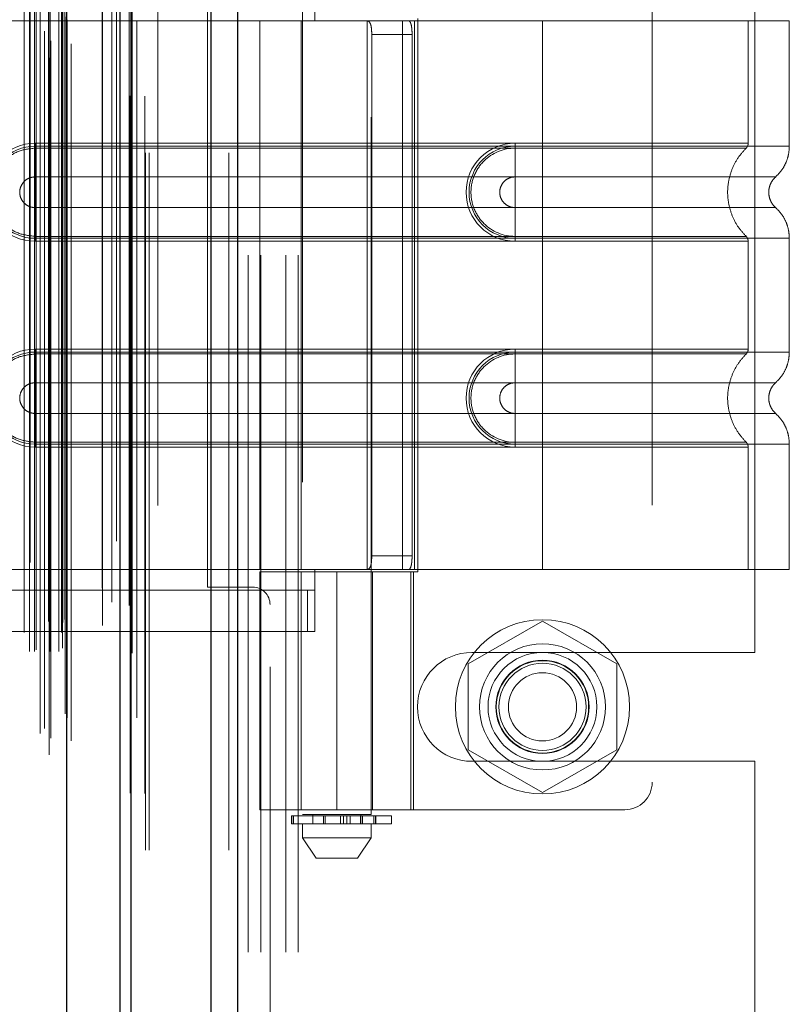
# Model space of a CAD drawing. Header units: inches. Extents: x 0.2 to 10.8, y 0.2 to 8.2.
# Tile 150 of 171: x 6.038 to 6.148, y 4.419 to 4.56. Entities that reach past the tile are written whole.
import ezdxf

# ---------------------------------------------------------------- set-up
doc = ezdxf.new("R2010")
doc.units = ezdxf.units.IN
doc.header["$MEASUREMENT"] = 0
doc.linetypes.add('HIDDEN', pattern=[0.075, 0.05, -0.025])
doc.layers.add('DIMENSIONS', color=140, linetype='Continuous')
doc.layers.add('SLD-0', color=179, linetype='Continuous')
doc.styles.add('SLDTEXTSTYLE0', font='TXT', dxfattribs={"width": 0.7})
doc.dimstyles.new('SLDDIMSTYLE0', dxfattribs={"dimtxt": 0.084961, "dimasz": 0.13, "dimexe": 0, "dimexo": 0.0625, "dimgap": 0.02124, "dimtad": 0, "dimtih": 1, "dimtoh": 1, "dimlfac": 20, "dimrnd": 1e-09, "dimzin": 12, "dimdsep": 46, "dimtxsty": 'SLDTEXTSTYLE0', "dimsah": 1, "dimcen": 0.09, "dimadec": 0, "dimazin": 3, "dimtfac": 1, "dimtofl": 0, "dimtmove": 0, "dimatfit": 3, "dimfxl": 0, "dimfrac": 2, "dimtolj": 1, "dimtzin": 12, "dimarcsym": 0})

# ---------------------------------------------------------------- blocks, each defined once
blk = doc.blocks.new('_D_21')
at = {"layer": 'DIMENSIONS'}
for p, q in [((6.02052, 5.28417), (5.57338, 5.28417)), ((5.69838, 5.28417), (5.69838, 4.2921)), ((5.50146, 4.13805), (5.47293, 4.13805)), ((5.47293, 4.13805), (5.47293, 4.00302)), ((5.89529, 4.13805), (5.92382, 4.13805)), ((5.92382, 4.13805), (5.92382, 4.00302)), ((5.47293, 4.00302), (5.50146, 4.00302)), ((5.92382, 4.00302), (5.89529, 4.00302)), ((5.69838, 3.15997), (5.69838, 3.984)), ((6.02052, 3.15997), (5.57338, 3.15997))]:
    blk.add_line(p, q, dxfattribs=at)
for points in [[(5.69838, 5.28417), (5.67838, 5.15417), (5.71838, 5.15417)], [(5.69838, 3.15997), (5.71838, 3.28997), (5.67838, 3.28997)]]:
    blk.add_solid(points, dxfattribs=at)
at = {"layer": 'DIMENSIONS', "char_height": 0.083333, "attachment_point": 1, "style": 'SLDTEXTSTYLE0'}
for s, insert in [('42.48', (5.5368, 4.26449)), ('1079.1', (5.50146, 4.11044))]:
    blk.add_mtext(s, dxfattribs=dict(at, insert=insert))
blk = doc.blocks.new('_D_22')
at = {"layer": 'DIMENSIONS'}
for p, q in [((6.00217, 5.35332), (5.10787, 5.35332)), ((5.23287, 5.35332), (5.23287, 4.69707)), ((5.03596, 4.56694), (5.00743, 4.56694)), ((5.00743, 4.56694), (5.00743, 4.43191)), ((5.42979, 4.56694), (5.45832, 4.56694)), ((5.45832, 4.56694), (5.45832, 4.43191)), ((5.00743, 4.43191), (5.03596, 4.43191)), ((5.45832, 4.43191), (5.42979, 4.43191)), ((5.23287, 3.09077), (5.23287, 4.27786)), ((6.00217, 3.09077), (5.10787, 3.09077))]:
    blk.add_line(p, q, dxfattribs=at)
for points in [[(5.23287, 5.35332), (5.21287, 5.22332), (5.25287, 5.22332)], [(5.23287, 3.09077), (5.25287, 3.22077), (5.21287, 3.22077)]]:
    blk.add_solid(points, dxfattribs=at)
at = {"layer": 'DIMENSIONS', "char_height": 0.083333, "attachment_point": 1, "style": 'SLDTEXTSTYLE0'}
for s, insert in [('45.25', (5.0713, 4.69338)), ('1149.4', (5.03596, 4.53933)), ('OPENING', (4.97083, 4.38528))]:
    blk.add_mtext(s, dxfattribs=dict(at, insert=insert))

msp = doc.modelspace()

# ---------------------------------------------------------------- linework, layer by layer
at = {"layer": 'SLD-0', "linetype": 'Continuous', "lineweight": 25}
for p, q in [((6.0690198, 5.4088184), (6.0690198, 3.0413208)), ((6.0652014, 3.0413208), (6.0652014, 5.4081103)), ((6.0521742, 3.0413208), (6.0521742, 5.4025708)), ((6.0537558, 3.0413208), (6.0537558, 5.4027261)), ((6.0444923, 3.0569917), (6.0444923, 5.3871566))]:
    msp.add_line(p, q, dxfattribs=at)
at = {"layer": 'SLD-0', "linetype": 'HIDDEN', "lineweight": 18}
for p, q in [((6.0690198, 5.4088184), (6.0690198, 3.0413208)), ((6.0690198, 3.0413208), (6.0690198, 5.4088184)), ((6.0690198, 3.0413208), (6.0690198, 5.4088184)), ((6.0652014, 3.0413208), (6.0652014, 5.4081103)), ((6.067747, 3.0413208), (6.067747, 5.4081103)), ((6.067747, 3.0413208), (6.067747, 5.4081103)), ((6.0537558, 3.0413208), (6.0537558, 5.4027261)), ((6.0557742, 3.0413208), (6.0557742, 5.4025708)), ((6.0563014, 3.0413208), (6.0563014, 5.4027261)), ((6.0563014, 3.0413208), (6.0563014, 5.4027261)), ((6.0536033, 3.0495095), (6.0536033, 5.3946388)), ((6.041957, 3.0549913), (6.041957, 5.389157)), ((6.041957, 3.0549913), (6.041957, 5.389157)), ((6.0451175, 3.0569917), (6.0451175, 5.3871566)), ((6.0406744, 3.0580325), (6.0406744, 5.3861158)), ((6.0419064, 5.3867006), (6.0419064, 3.0574477)), ((6.0422122, 3.0573938), (6.0422122, 5.3867545)), ((6.0516501, 5.3856581), (6.0516501, 3.0584898)), ((6.0412698, 3.0587854), (6.0412698, 5.3853634)), ((6.0442667, 3.0608605), (6.0442667, 5.3832878)), ((6.0442667, 3.0608605), (6.0442667, 5.3832878)), ((6.0445376, 3.0602823), (6.0445376, 5.383866)), ((6.0445537, 3.0604082), (6.0445537, 5.3837401)), ((6.0545677, 3.0603078), (6.0545677, 5.3838352)), ((6.0392357, 5.3825708), (6.0392357, 3.0615801)), ((6.0406558, 3.0625608), (6.0406558, 5.3815875)), ((6.0495881, 5.3788987), (6.0495881, 3.0652484)), ((6.0391603, 3.0698024), (6.0391603, 5.3743459)), ((6.0398642, 5.3743459), (6.0398642, 3.0698024)), ((6.0398642, 3.0698024), (6.0398642, 5.3743459)), ((6.0421142, 3.0698024), (6.0421142, 5.3743459)), ((6.0421142, 5.3743459), (6.0421142, 3.0698024)), ((6.0433583, 3.0698024), (6.0433583, 5.3743459)), ((6.0433583, 3.0698024), (6.0433583, 5.3743459)), ((6.0538651, 3.0695738), (6.0538651, 5.3745759)), ((6.0401142, 3.0700524), (6.0401142, 5.3740959)), ((6.0418642, 5.3740959), (6.0418642, 3.0700524)), ((6.0438642, 3.0703024), (6.0438642, 5.3738459)), ((6.0438642, 3.0703024), (6.0438642, 5.3738459)), ((6.0383857, 3.0725271), (6.0383857, 5.3716203)), ((6.0437175, 5.3725491), (6.0437175, 3.0715991)), ((6.0439064, 3.0739503), (6.0439064, 5.370198)), ((6.0439064, 3.0739503), (6.0439064, 5.370198)), ((6.0442347, 3.0744141), (6.0442347, 5.3697342)), ((6.0442347, 3.0744141), (6.0442347, 5.3697342)), ((6.0509499, 3.0768684), (6.0509499, 5.3672799)), ((6.0534301, 3.0764011), (6.0534301, 5.3677264)), ((6.0575742, 3.0907708), (6.0575742, 5.3533208)), ((6.0575742, 3.0907708), (6.0575742, 5.3533208)), ((6.0575742, 3.0907708), (6.0575742, 5.3533208)), ((6.0575742, 3.0907708), (6.0575742, 5.3533208)), ((6.0705242, 3.8266708), (6.0705242, 4.6174708)), ((6.0705242, 3.8266708), (6.0705242, 4.6174708)), ((6.0723242, 3.8266708), (6.0723242, 4.6174708)), ((6.0759242, 3.8266708), (6.0759242, 4.6174708)), ((6.0777242, 3.8266708), (6.0777242, 4.6174708)), ((6.0777242, 3.8266708), (6.0777242, 4.6174708)), ((6.0783253, 4.5940834), (6.0783253, 4.4464456)), ((6.0881679, 4.4464456), (6.0881679, 4.5940834)), ((6.1285222, 4.5908078), (6.1285222, 4.451044)), ((6.1432742, 4.4696833), (6.1432742, 4.5721583)), ((6.0646742, 4.4790458), (6.0646742, 4.5627958)), ((6.080097, 4.5632487), (6.080097, 4.560296)), ((6.080097, 4.560296), (6.02616, 4.560296)), ((6.080097, 4.560296), (6.02616, 4.560296)), ((6.080097, 4.560296), (6.072223, 4.560296)), ((6.072223, 4.560296), (6.072223, 4.4815558)), ((6.0781285, 4.560296), (6.0781285, 4.4815558)), ((6.1127742, 4.560296), (6.080097, 4.560296)), ((6.0876333, 4.560296), (6.0876333, 4.4815558)), ((6.0926949, 4.560296), (6.0926949, 4.4815558)), ((6.0943821, 4.560296), (6.0943821, 4.4815558)), ((6.0943821, 4.560296), (6.0943821, 4.4815558)), ((6.0948789, 4.5605912), (6.0948789, 4.4812605)), ((6.1127742, 4.560296), (6.1127742, 4.5422919)), ((6.1482072, 4.560296), (6.1127742, 4.560296)), ((6.1127742, 4.560296), (6.1127742, 4.5422919)), ((6.1127742, 4.560296), (6.1127742, 4.5427183)), ((6.1127742, 4.560296), (6.1127742, 4.5427183)), ((6.1423017, 4.5427183), (6.1423017, 4.560296)), ((6.1482072, 4.5422919), (6.1482072, 4.560296)), ((6.088265, 4.5583275), (6.088265, 4.4835243)), ((6.0940555, 4.5583275), (6.088265, 4.5583275)), ((6.0940555, 4.5583275), (6.0940555, 4.4835243)), ((6.0399395, 4.5427183), (6.1127742, 4.5427183)), ((6.0399395, 4.5427183), (6.0399395, 4.542016)), ((6.1127742, 4.5427183), (6.1088372, 4.5427183)), ((6.1088372, 4.5427183), (6.1088372, 4.542016)), ((6.0399395, 4.5422919), (6.1127742, 4.5422919)), ((6.0399395, 4.5422919), (6.0399395, 4.537887)), ((6.0399395, 4.542016), (6.1127742, 4.542016)), ((6.1088372, 4.5422919), (6.1088372, 4.537887)), ((6.1127742, 4.5422919), (6.1088372, 4.5422919)), ((6.1127742, 4.542016), (6.1088372, 4.542016)), ((6.0399395, 4.537887), (6.1127742, 4.537887)), ((6.1127742, 4.537887), (6.1088372, 4.537887)), ((6.0399395, 4.5290874), (6.0399395, 4.5334923)), ((6.1127742, 4.5334923), (6.0399395, 4.5334923)), ((6.1088372, 4.5334923), (6.1127742, 4.5334923)), ((6.1088372, 4.5290874), (6.1088372, 4.5334923)), ((6.0399395, 4.528661), (6.0399395, 4.5293633)), ((6.1127742, 4.5293633), (6.0399395, 4.5293633)), ((6.1127742, 4.5290874), (6.0399395, 4.5290874)), ((6.1127742, 4.528661), (6.0399395, 4.528661)), ((6.1088372, 4.5293633), (6.1127742, 4.5293633)), ((6.1088372, 4.528661), (6.1088372, 4.5293633)), ((6.1088372, 4.5290874), (6.1127742, 4.5290874)), ((6.1088372, 4.528661), (6.1127742, 4.528661)), ((6.1127742, 4.5290874), (6.1127742, 4.5127644)), ((6.1127742, 4.5290874), (6.1127742, 4.5127644)), ((6.1127742, 4.528661), (6.1127742, 4.5131908)), ((6.1127742, 4.528661), (6.1127742, 4.5131908)), ((6.1423017, 4.5131908), (6.1423017, 4.528661)), ((6.1482072, 4.5127644), (6.1482072, 4.5290874)), ((6.0399395, 4.5131908), (6.1127742, 4.5131908)), ((6.0399395, 4.5131908), (6.0399395, 4.5124885)), ((6.0399395, 4.5127644), (6.1127742, 4.5127644)), ((6.0399395, 4.5127644), (6.0399395, 4.5083594)), ((6.1088372, 4.5131908), (6.1088372, 4.5124885)), ((6.1127742, 4.5131908), (6.1088372, 4.5131908)), ((6.1088372, 4.5127644), (6.1088372, 4.5083594)), ((6.1127742, 4.5127644), (6.1088372, 4.5127644)), ((6.0399395, 4.5124885), (6.1127742, 4.5124885)), ((6.1127742, 4.5124885), (6.1088372, 4.5124885)), ((6.0399395, 4.5083594), (6.1127742, 4.5083594)), ((6.1127742, 4.5083594), (6.1088372, 4.5083594)), ((6.0399395, 4.4995598), (6.0399395, 4.5039648)), ((6.1127742, 4.5039648), (6.0399395, 4.5039648)), ((6.1088372, 4.5039648), (6.1127742, 4.5039648)), ((6.1088372, 4.4995598), (6.1088372, 4.5039648)), ((6.0399395, 4.4991334), (6.0399395, 4.4998357)), ((6.1127742, 4.4998357), (6.0399395, 4.4998357)), ((6.1127742, 4.4995598), (6.0399395, 4.4995598)), ((6.1127742, 4.4991334), (6.0399395, 4.4991334)), ((6.1088372, 4.4998357), (6.1127742, 4.4998357)), ((6.1088372, 4.4991334), (6.1088372, 4.4998357)), ((6.1088372, 4.4995598), (6.1127742, 4.4995598)), ((6.1088372, 4.4991334), (6.1127742, 4.4991334)), ((6.1127742, 4.4995598), (6.1127742, 4.4815558)), ((6.1127742, 4.4995598), (6.1127742, 4.4815558)), ((6.1127742, 4.4991334), (6.1127742, 4.4815558)), ((6.1127742, 4.4991334), (6.1127742, 4.4815558)), ((6.1423017, 4.4815558), (6.1423017, 4.4991334)), ((6.1482072, 4.4815558), (6.1482072, 4.4995598)), ((6.088265, 4.4835243), (6.0940555, 4.4835243)), ((6.02616, 4.4815558), (6.080097, 4.4815558)), ((6.02616, 4.4815558), (6.080097, 4.4815558)), ((6.080097, 4.4815558), (6.072223, 4.4815558)), ((6.072223, 4.4812605), (6.0942702, 4.4812605)), ((6.072223, 4.4812605), (6.072223, 4.447107)), ((6.0781285, 4.4812605), (6.0781285, 4.447107)), ((6.080097, 4.4815558), (6.080097, 4.478603)), ((6.1127742, 4.4815558), (6.080097, 4.4815558)), ((6.0832466, 4.4812605), (6.0832466, 4.447107)), ((6.0832466, 4.447107), (6.0832466, 4.4812605)), ((6.0881903, 4.4812605), (6.0881903, 4.447107)), ((6.0883647, 4.447107), (6.0883647, 4.4812605)), ((6.0938946, 4.447107), (6.0938946, 4.4812605)), ((6.0942702, 4.4812605), (6.0948789, 4.4812605)), ((6.0942702, 4.447107), (6.0942702, 4.4812605)), ((6.1482072, 4.4815558), (6.1127742, 4.4815558)), ((6.0711742, 4.4790458), (6.0646742, 4.4790458)), ((6.0790212, 4.478603), (6.024809, 4.478603)), ((6.0790212, 4.4726975), (6.0790212, 4.478603)), ((6.0790212, 4.478603), (6.080097, 4.478603)), ((6.080097, 4.4726975), (6.080097, 4.478603)), ((6.0736742, 3.9675958), (6.0736742, 4.4765458)), ((6.1127742, 4.4741683), (6.1021242, 4.4680195)), ((6.1234242, 4.4680195), (6.1127742, 4.4741683)), ((6.024809, 4.4726975), (6.0790212, 4.4726975)), ((6.080097, 4.4726975), (6.0790212, 4.4726975)), ((6.1026492, 4.4696833), (6.1432742, 4.4696833)), ((6.1021242, 4.4680195), (6.1021242, 4.455722)), ((6.1234242, 4.455722), (6.1234242, 4.4680195)), ((6.1021242, 4.455722), (6.1127742, 4.4495732)), ((6.1127742, 4.4495732), (6.1234242, 4.455722)), ((6.1026492, 4.4540583), (6.1432742, 4.4540583)), ((6.1432742, 3.9900833), (6.1432742, 4.4540583)), ((6.0942702, 4.447107), (6.072223, 4.447107)), ((6.0881679, 4.4464456), (6.0783253, 4.4464456)), ((6.0798017, 4.4464456), (6.0798017, 4.4450676)), ((6.0866915, 4.4450676), (6.0866915, 4.4464456)), ((6.0942702, 4.447107), (6.1245852, 4.447107)), ((6.076745, 4.4462487), (6.0768172, 4.4462487)), ((6.076745, 4.4462487), (6.076745, 4.4450676)), ((6.0768172, 4.4450676), (6.076745, 4.4450676)), ((6.0768172, 4.4450676), (6.0768172, 4.4462487)), ((6.0768172, 4.4462487), (6.0768172, 4.4450676)), ((6.0768172, 4.4462487), (6.0911206, 4.4462487)), ((6.0911206, 4.4450676), (6.0768172, 4.4450676)), ((6.0770533, 4.4462487), (6.0770533, 4.4450676)), ((6.0770533, 4.4450676), (6.0770533, 4.4462487)), ((6.0783253, 4.4450676), (6.0783253, 4.4430991)), ((6.0813236, 4.4450676), (6.0813236, 4.4462487)), ((6.0813236, 4.4462487), (6.0813236, 4.4450676)), ((6.0815974, 4.4462487), (6.0815974, 4.4450676)), ((6.0815974, 4.4450676), (6.0815974, 4.4462487)), ((6.0837922, 4.4450676), (6.0837922, 4.4462487)), ((6.0837922, 4.4462487), (6.0837922, 4.4450676)), ((6.0842349, 4.4462487), (6.0842349, 4.4450676)), ((6.0842349, 4.4450676), (6.0842349, 4.4462487)), ((6.0846695, 4.4450676), (6.0846695, 4.4462487)), ((6.0846695, 4.4462487), (6.0846695, 4.4450676)), ((6.0851786, 4.4462487), (6.0851786, 4.4450676)), ((6.0851786, 4.4450676), (6.0851786, 4.4462487)), ((6.086643, 4.4462487), (6.086643, 4.4450676)), ((6.086648, 4.4462487), (6.086648, 4.4450676)), ((6.086648, 4.4450676), (6.086648, 4.4462487)), ((6.0866915, 4.4450676), (6.0866915, 4.4462487)), ((6.0869348, 4.4450676), (6.0869348, 4.4462487)), ((6.0869348, 4.4462487), (6.0869348, 4.4450676)), ((6.0881679, 4.4430991), (6.0881679, 4.4450676)), ((6.088557, 4.4462487), (6.088557, 4.4450676)), ((6.088557, 4.4450676), (6.088557, 4.4462487)), ((6.0888271, 4.4450676), (6.0888271, 4.4462487)), ((6.0888271, 4.4462487), (6.0888271, 4.4450676)), ((6.0888488, 4.4450676), (6.0888488, 4.4462487)), ((6.0911206, 4.4450676), (6.0911206, 4.4462487)), ((6.0783253, 4.4430991), (6.0881679, 4.4430991)), ((6.0783253, 4.4430991), (6.0802939, 4.4401464)), ((6.0861994, 4.4401464), (6.0881679, 4.4430991)), ((6.0802939, 4.4401464), (6.0861994, 4.4401464))]:
    msp.add_line(p, q, dxfattribs=at)
at = {"layer": 'SLD-0', "linetype": 'HIDDEN', "lineweight": 18, "flags": 128}
for points in [[(6.0557076, 3.049465), (6.0557078, 4.2127867), (6.0557076, 5.3946731)], [(6.0557076, 3.0494733), (6.0557078, 4.1983622), (6.0557076, 5.3946728)], [(6.0545677, 3.060301), (6.0545678, 4.2464182), (6.0545677, 5.3838486)], [(6.0538651, 3.0695744), (6.0538655, 4.1746401), (6.0538651, 5.3745749)], [(6.0495954, 5.3735531), (6.0495954, 4.2457842), (6.0495954, 3.0705963)], [(6.0495954, 5.3735511), (6.0495954, 4.2313371), (6.0495954, 3.0705912)]]:
    msp.add_lwpolyline(points, dxfattribs=at)
at = {"layer": 'SLD-0', "linetype": 'HIDDEN', "lineweight": 18}
for radius in [0.0125, 0.0090551, 0.0078125, 0.0066929, 0.006625, 0.00625, 0.0048975]:
    msp.add_circle((6.1127742, 4.4618708), radius, dxfattribs=at)
for centre, radius, start, end in [((6.0399395, 4.5356897), 0.0070287, 90, 270), ((6.1088372, 4.5356897), 0.0070287, 90, 270), ((6.0399395, 4.5356897), 0.0066023, 90, 270), ((6.1088372, 4.5356897), 0.0066023, 90, 270), ((6.0399395, 4.5061621), 0.0070287, 90, 270), ((6.0399395, 4.5061621), 0.0066023, 90, 270), ((6.1088372, 4.5061621), 0.0070287, 90, 270), ((6.1088372, 4.5061621), 0.0066023, 90, 270), ((6.0711742, 4.4765458), 0.0025, 0, 90), ((6.1026492, 4.4618708), 0.0078125, 90, 270), ((6.1245852, 4.451044), 0.003937, 270, 0)]:
    msp.add_arc(centre, radius, start, end, dxfattribs=at)
for points, knots in [([(6.0874923, 4.560296), (6.0876397, 4.560296), (6.0877676, 4.5602505), (6.0879765, 4.5600617), (6.0880565, 4.5599181), (6.0881722, 4.5595554), (6.0882093, 4.5593338), (6.0882552, 4.5588535), (6.088265, 4.5585916), (6.088265, 4.5583275)], [0, 0, 0, 0, 0.25, 0.25, 0.5, 0.5, 0.75, 0.75, 1, 1, 1, 1]), ([(6.0940555, 4.5583275), (6.0940555, 4.5585883), (6.0940457, 4.5588442), (6.094004, 4.559322), (6.0939719, 4.5595408), (6.0938815, 4.5599039), (6.0938221, 4.5600501), (6.0936776, 4.560245), (6.0935911, 4.560296), (6.0934951, 4.560296)], [0, 0, 0, 0, 0.25, 0.25, 0.5, 0.5, 0.75, 0.75, 1, 1, 1, 1]), ([(6.1127742, 4.5427183), (6.117285, 4.5427183), (6.1250075, 4.5427183), (6.134561, 4.5427183), (6.1407646, 4.5427183), (6.1430704, 4.5427183), (6.1407646, 4.5427183), (6.134561, 4.5427183), (6.1250075, 4.5427183), (6.117285, 4.5427183), (6.1127742, 4.5427183)], [4.71239975, 4.71239975, 4.71239975, 4.71239975, 5.17054869, 5.49779793, 5.89049701, 6.2831961, 6.67589519, 7.06859428, 7.39584352, 7.85399245, 7.85399245, 7.85399245, 7.85399245]), ([(6.1420038, 4.5420128), (6.1420482, 4.5420609), (6.1421379, 4.5421581), (6.1422297, 4.5423356), (6.142292, 4.5425255), (6.1422985, 4.5426575), (6.1423017, 4.5427229)], [0, 0, 0, 0, 0.247524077, 0.499999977, 0.752475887, 1, 1, 1, 1]), ([(6.0338191, 4.5367252), (6.0338832, 4.5371963), (6.0340592, 4.5384908), (6.035377, 4.5402626), (6.0374487, 4.5417321), (6.0391092, 4.5419214), (6.0399395, 4.542016)], [0, 0, 0, 0, 0.16020075, 0.44013383, 0.72006692, 1, 1, 1, 1]), ([(6.1088372, 4.542016), (6.1071743, 4.5420327), (6.1047157, 4.540983), (6.1028403, 4.5381734), (6.102346, 4.5356897), (6.1028403, 4.5332059), (6.1047157, 4.5303964), (6.1071743, 4.5293466), (6.1088372, 4.5293633)], [6.28318531, 6.28318531, 6.28318531, 6.28318531, 7.06858347, 7.46128255, 7.85398163, 8.24668072, 8.6393798, 9.42477796, 9.42477796, 9.42477796, 9.42477796]), ([(6.1127742, 4.5422919), (6.1150933, 4.5422919), (6.1174123, 4.5422919), (6.1219613, 4.5422919), (6.1241913, 4.5422919), (6.1284764, 4.5422919), (6.1305315, 4.5422919), (6.134388, 4.5422919), (6.1361893, 4.5422919), (6.139469, 4.5422919), (6.1409473, 4.5422919), (6.1435241, 4.5422919), (6.1446226, 4.5422919), (6.1463975, 4.5422919), (6.147074, 4.5422919), (6.1479788, 4.5422919), (6.1482072, 4.5422919), (6.1482072, 4.5422919), (6.1479788, 4.5422919), (6.147074, 4.5422919), (6.1463975, 4.5422919), (6.1446226, 4.5422919), (6.1435241, 4.5422919), (6.1409473, 4.5422919), (6.139469, 4.5422919), (6.1361893, 4.5422919), (6.134388, 4.5422919), (6.1305315, 4.5422919), (6.1284764, 4.5422919), (6.1241913, 4.5422919), (6.1219613, 4.5422919), (6.1174123, 4.5422919), (6.1150933, 4.5422919), (6.1127742, 4.5422919)], [0, 0, 0, 0, 0.0625, 0.0625, 0.125, 0.125, 0.1875, 0.1875, 0.25, 0.25, 0.3125, 0.3125, 0.375, 0.375, 0.4375, 0.4375, 0.5, 0.5, 0.5625, 0.5625, 0.625, 0.625, 0.6875, 0.6875, 0.75, 0.75, 0.8125, 0.8125, 0.875, 0.875, 0.9375, 0.9375, 1, 1, 1, 1]), ([(6.1127742, 4.5422919), (6.1127742, 4.5414882), (6.1127742, 4.5398031), (6.1127742, 4.53842), (6.1127742, 4.5378865)], [0.052118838, 0.052118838, 0.052118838, 0.052118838, 0.500001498, 0.948006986, 0.948006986, 0.948006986, 0.948006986]), ([(6.1127742, 4.5422919), (6.1127742, 4.5414633), (6.1127742, 4.5406351), (6.1127742, 4.5391225), (6.1127742, 4.5384389), (6.1127742, 4.537887)], [0, 0, 0, 0, 0.5, 0.5, 1, 1, 1, 1]), ([(6.1127742, 4.542016), (6.1166015, 4.5420161), (6.1204252, 4.5420161), (6.1274963, 4.5420161), (6.1307397, 4.5420161), (6.1361488, 4.5420161), (6.1383174, 4.5420162), (6.1412449, 4.5420162), (6.1420068, 4.5420162), (6.142006, 4.5420162), (6.1412459, 4.5420163), (6.1383168, 4.5420163), (6.1361497, 4.5420163), (6.1307396, 4.5420163), (6.1274966, 4.5420164), (6.1204253, 4.5420164), (6.116602, 4.5420164), (6.1127742, 4.5420164)], [0, 0, 0, 0, 0.125, 0.125, 0.25, 0.25, 0.375, 0.375, 0.5, 0.5, 0.625, 0.625, 0.75, 0.75, 0.875, 0.875, 1, 1, 1, 1]), ([(6.1127742, 4.5293633), (6.1127742, 4.5310022), (6.1127742, 4.5356897), (6.1127742, 4.5403771), (6.1127742, 4.542016)], [0.027131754, 0.027131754, 0.027131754, 0.027131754, 0.5, 0.972868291, 0.972868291, 0.972868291, 0.972868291]), ([(6.1420676, 4.5293043), (6.1416625, 4.529741), (6.1408526, 4.5306141), (6.1400114, 4.5322036), (6.1394746, 4.5339083), (6.1392901, 4.5356897), (6.1394746, 4.537471), (6.1400114, 4.5391758), (6.1408526, 4.5407652), (6.1416625, 4.5416383), (6.1420676, 4.542075)], [0, 0, 0, 0, 0.12508578, 0.25012635, 0.37515545, 0.5, 0.62484455, 0.74987365, 0.87491422, 1, 1, 1, 1]), ([(6.1462135, 4.5378678), (6.1465055, 4.5381595), (6.1470962, 4.5387497), (6.1477219, 4.5398487), (6.1481311, 4.5410457), (6.1481821, 4.5418796), (6.1482073, 4.5422919)], [0, 0, 0, 0, 0.2471303, 0.49986639, 0.75266195, 1, 1, 1, 1]), ([(6.0399395, 4.5334923), (6.0396519, 4.5334923), (6.0393644, 4.5335495), (6.0388329, 4.5337697), (6.0385892, 4.5339325), (6.0381824, 4.5343393), (6.0380195, 4.534583), (6.0377994, 4.5351145), (6.0377422, 4.535402), (6.0377422, 4.5359773), (6.0377994, 4.5362648), (6.0380195, 4.5367963), (6.0381824, 4.53704), (6.0385892, 4.5374468), (6.0388329, 4.5376097), (6.0393644, 4.5378298), (6.0396519, 4.537887), (6.0399395, 4.537887)], [0, 0, 0, 0, 0.125, 0.125, 0.25, 0.25, 0.375, 0.375, 0.5, 0.5, 0.625, 0.625, 0.75, 0.75, 0.875, 0.875, 1, 1, 1, 1]), ([(6.1088372, 4.537887), (6.1085495, 4.537887), (6.108262, 4.5378298), (6.1077305, 4.5376097), (6.1074868, 4.5374468), (6.10708, 4.53704), (6.1069172, 4.5367963), (6.106697, 4.5362648), (6.1066398, 4.5359773), (6.1066398, 4.535402), (6.106697, 4.5351145), (6.1069172, 4.534583), (6.10708, 4.5343393), (6.1074868, 4.5339325), (6.1077305, 4.5337697), (6.108262, 4.5335495), (6.1085495, 4.5334923), (6.1088372, 4.5334923)], [0, 0, 0, 0, 0.125, 0.125, 0.25, 0.25, 0.375, 0.375, 0.5, 0.5, 0.625, 0.625, 0.75, 0.75, 0.875, 0.875, 1, 1, 1, 1]), ([(6.1127742, 4.5378865), (6.1177364, 4.5378865), (6.1263838, 4.5378865), (6.1372575, 4.5378865), (6.1444501, 4.5378865), (6.147127, 4.5378865), (6.1444501, 4.5378865), (6.1372575, 4.5378865), (6.1263838, 4.5378865), (6.1177364, 4.5378865), (6.1127742, 4.5378865)], [4.71241411, 4.71241411, 4.71241411, 4.71241411, 5.15721613, 5.48839216, 5.88580339, 6.28321463, 6.68062587, 7.0780371, 7.40921314, 7.85401516, 7.85401516, 7.85401516, 7.85401516]), ([(6.1462568, 4.5334731), (6.1461088, 4.5336206), (6.1458124, 4.533916), (6.1455013, 4.5344669), (6.145301, 4.535063), (6.1452312, 4.5356897), (6.145301, 4.5363163), (6.1455013, 4.5369125), (6.1458124, 4.5374633), (6.1461088, 4.5377587), (6.1462568, 4.5379062)], [0, 0, 0, 0, 0.12483242, 0.24993914, 0.37510573, 0.5, 0.62489427, 0.75006086, 0.87516758, 1, 1, 1, 1]), ([(6.0399395, 4.5293633), (6.0391092, 4.529458), (6.0374487, 4.5296473), (6.035377, 4.5311168), (6.0340592, 4.5328885), (6.0338832, 4.534183), (6.0338191, 4.5346542)], [0, 0, 0, 0, 0.27993308, 0.55986617, 0.83979925, 1, 1, 1, 1]), ([(6.1127742, 4.5334929), (6.1177364, 4.5334929), (6.1263838, 4.5334929), (6.1372575, 4.5334929), (6.1444501, 4.5334929), (6.147127, 4.5334929), (6.1444501, 4.5334929), (6.1372575, 4.5334929), (6.1263838, 4.5334929), (6.1177364, 4.5334929), (6.1127742, 4.5334929)], [4.71236405, 4.71236405, 4.71236405, 4.71236405, 5.15716608, 5.48834211, 5.88575335, 6.2831646, 6.68057584, 7.07798708, 7.40916311, 7.85396503, 7.85396503, 7.85396503, 7.85396503]), ([(6.1127742, 4.5290874), (6.1127742, 4.5298911), (6.1127742, 4.5315763), (6.1127742, 4.5329593), (6.1127742, 4.5334929)], [0.052118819, 0.052118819, 0.052118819, 0.052118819, 0.500001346, 0.948007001, 0.948007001, 0.948007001, 0.948007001]), ([(6.1127742, 4.5290874), (6.1127742, 4.529916), (6.1127742, 4.5307442), (6.1127742, 4.5322568), (6.1127742, 4.5329404), (6.1127742, 4.5334923)], [0, 0, 0, 0, 0.5, 0.5, 1, 1, 1, 1]), ([(6.1482073, 4.5290874), (6.1481821, 4.5294998), (6.1481311, 4.5303336), (6.1477219, 4.5315306), (6.1470962, 4.5326297), (6.1465055, 4.5332198), (6.1462135, 4.5335116)], [0, 0, 0, 0, 0.24733805, 0.50013361, 0.75286969, 1, 1, 1, 1]), ([(6.1127742, 4.5293629), (6.116602, 4.5293629), (6.1204253, 4.5293629), (6.1274966, 4.529363), (6.1307396, 4.529363), (6.1361497, 4.529363), (6.1383168, 4.529363), (6.1412459, 4.5293631), (6.142006, 4.5293631), (6.1420068, 4.5293631), (6.1412449, 4.5293631), (6.1383174, 4.5293632), (6.1361488, 4.5293632), (6.1307397, 4.5293632), (6.1274963, 4.5293632), (6.1204252, 4.5293633), (6.1166015, 4.5293633), (6.1127742, 4.5293633)], [0, 0, 0, 0, 0.125, 0.125, 0.25, 0.25, 0.375, 0.375, 0.5, 0.5, 0.625, 0.625, 0.75, 0.75, 0.875, 0.875, 1, 1, 1, 1]), ([(6.1127742, 4.5290874), (6.1150933, 4.5290874), (6.1174123, 4.5290874), (6.1219613, 4.5290874), (6.1241913, 4.5290874), (6.1284764, 4.5290874), (6.1305315, 4.5290874), (6.134388, 4.5290874), (6.1361893, 4.5290874), (6.139469, 4.5290874), (6.1409473, 4.5290874), (6.1435241, 4.5290874), (6.1446226, 4.5290874), (6.1463975, 4.5290874), (6.147074, 4.5290874), (6.1479788, 4.5290874), (6.1482072, 4.5290874), (6.1482072, 4.5290874), (6.1479788, 4.5290874), (6.147074, 4.5290874), (6.1463975, 4.5290874), (6.1446226, 4.5290874), (6.1435241, 4.5290874), (6.1409473, 4.5290874), (6.139469, 4.5290874), (6.1361893, 4.5290874), (6.134388, 4.5290874), (6.1305315, 4.5290874), (6.1284764, 4.5290874), (6.1241913, 4.5290874), (6.1219613, 4.5290874), (6.1174123, 4.5290874), (6.1150933, 4.5290874), (6.1127742, 4.5290874)], [0, 0, 0, 0, 0.0625, 0.0625, 0.125, 0.125, 0.1875, 0.1875, 0.25, 0.25, 0.3125, 0.3125, 0.375, 0.375, 0.4375, 0.4375, 0.5, 0.5, 0.5625, 0.5625, 0.625, 0.625, 0.6875, 0.6875, 0.75, 0.75, 0.8125, 0.8125, 0.875, 0.875, 0.9375, 0.9375, 1, 1, 1, 1]), ([(6.1127742, 4.528661), (6.117285, 4.528661), (6.1250075, 4.528661), (6.134561, 4.528661), (6.1407646, 4.528661), (6.1430704, 4.528661), (6.1407646, 4.528661), (6.134561, 4.528661), (6.1250075, 4.528661), (6.117285, 4.528661), (6.1127742, 4.528661)], [4.71239001, 4.71239001, 4.71239001, 4.71239001, 5.17053895, 5.49778819, 5.89048727, 6.28318636, 6.67588545, 7.06858454, 7.39583378, 7.85398272, 7.85398272, 7.85398272, 7.85398272]), ([(6.1423017, 4.5286564), (6.1422985, 4.5287218), (6.142292, 4.5288538), (6.1422297, 4.5290437), (6.1421379, 4.5292213), (6.1420482, 4.5293184), (6.1420038, 4.5293665)], [0, 0, 0, 0, 0.2475241, 0.50000001, 0.75247591, 1, 1, 1, 1]), ([(6.1127742, 4.5131908), (6.1171261, 4.5131908), (6.1247109, 4.5131908), (6.1342719, 4.5131908), (6.1406347, 4.5131908), (6.1430784, 4.5131908), (6.1408545, 4.5131908), (6.1346674, 4.5131908), (6.1250807, 4.5131908), (6.1173122, 4.5131908), (6.1127742, 4.5131908)], [4.71239469, 4.71239469, 4.71239469, 4.71239469, 5.154448, 5.48366074, 5.87871603, 6.27377131, 6.6688266, 7.06388188, 7.39309462, 7.85399245, 7.85399245, 7.85399245, 7.85399245]), ([(6.1127742, 4.5127644), (6.1150933, 4.5127644), (6.1174123, 4.5127644), (6.1219613, 4.5127644), (6.1241913, 4.5127644), (6.1284764, 4.5127644), (6.1305315, 4.5127644), (6.134388, 4.5127644), (6.1361893, 4.5127644), (6.139469, 4.5127644), (6.1409473, 4.5127644), (6.1435241, 4.5127644), (6.1446226, 4.5127644), (6.1463975, 4.5127644), (6.147074, 4.5127644), (6.1479788, 4.5127644), (6.1482072, 4.5127644), (6.1482072, 4.5127644), (6.1479788, 4.5127644), (6.147074, 4.5127644), (6.1463975, 4.5127644), (6.1446226, 4.5127644), (6.1435241, 4.5127644), (6.1409473, 4.5127644), (6.139469, 4.5127644), (6.1361893, 4.5127644), (6.134388, 4.5127644), (6.1305315, 4.5127644), (6.1284764, 4.5127644), (6.1241913, 4.5127644), (6.1219613, 4.5127644), (6.1174123, 4.5127644), (6.1150933, 4.5127644), (6.1127742, 4.5127644)], [0, 0, 0, 0, 0.0625, 0.0625, 0.125, 0.125, 0.1875, 0.1875, 0.25, 0.25, 0.3125, 0.3125, 0.375, 0.375, 0.4375, 0.4375, 0.5, 0.5, 0.5625, 0.5625, 0.625, 0.625, 0.6875, 0.6875, 0.75, 0.75, 0.8125, 0.8125, 0.875, 0.875, 0.9375, 0.9375, 1, 1, 1, 1]), ([(6.1127742, 4.5127644), (6.1127742, 4.5119607), (6.1127742, 4.5102755), (6.1127742, 4.5088924), (6.1127742, 4.5083589)], [0.052118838, 0.052118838, 0.052118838, 0.052118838, 0.500001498, 0.948006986, 0.948006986, 0.948006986, 0.948006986]), ([(6.1127742, 4.5127644), (6.1127742, 4.5119357), (6.1127742, 4.5111075), (6.1127742, 4.509595), (6.1127742, 4.5089114), (6.1127742, 4.5083594)], [0, 0, 0, 0, 0.5, 0.5, 1, 1, 1, 1]), ([(6.1420038, 4.5124853), (6.1420482, 4.5125334), (6.1421379, 4.5126305), (6.1422297, 4.512808), (6.142292, 4.5129979), (6.1422985, 4.51313), (6.1423017, 4.5131953)], [0, 0, 0, 0, 0.247524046, 0.49999994, 0.752475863, 1, 1, 1, 1]), ([(6.1462135, 4.5083402), (6.1465055, 4.508632), (6.1470962, 4.5092221), (6.1477219, 4.5103211), (6.1481311, 4.5115181), (6.1481821, 4.512352), (6.1482073, 4.5127644)], [0, 0, 0, 0, 0.2471303, 0.49986639, 0.75266195, 1, 1, 1, 1]), ([(6.0338191, 4.5071976), (6.0338832, 4.5076688), (6.0340592, 4.5089633), (6.035377, 4.510735), (6.0374487, 4.5122045), (6.0391092, 4.5123938), (6.0399395, 4.5124885)], [0, 0, 0, 0, 0.16020075, 0.44013383, 0.72006692, 1, 1, 1, 1]), ([(6.1088372, 4.5124885), (6.1071743, 4.5125051), (6.1047157, 4.5114554), (6.1028403, 4.5086459), (6.102346, 4.5061621), (6.1028403, 4.5036783), (6.1047157, 4.5008688), (6.1071743, 4.4998191), (6.1088372, 4.4998357)], [6.28318531, 6.28318531, 6.28318531, 6.28318531, 7.06858347, 7.46128255, 7.85398163, 8.24668072, 8.6393798, 9.42477796, 9.42477796, 9.42477796, 9.42477796]), ([(6.1127742, 4.5124885), (6.1139922, 4.5124885), (6.1152871, 4.5124885), (6.1180222, 4.5124885), (6.1194626, 4.5124885), (6.1224561, 4.5124885), (6.1240094, 4.5124885), (6.1271587, 4.5124885), (6.1287548, 4.5124885), (6.131873, 4.5124885), (6.1333946, 4.5124885), (6.1362032, 4.5124885), (6.1374889, 4.5124885), (6.1396468, 4.5124885), (6.1405171, 4.5124885), (6.141698, 4.5124885), (6.142007, 4.5124885), (6.142007, 4.5124885), (6.141698, 4.5124885), (6.1405171, 4.5124885), (6.1396468, 4.5124885), (6.1374889, 4.5124885), (6.1362032, 4.5124885), (6.1333946, 4.5124885), (6.131873, 4.5124885), (6.1287548, 4.5124885), (6.1271587, 4.5124885), (6.1240094, 4.5124885), (6.1224561, 4.5124885), (6.1194627, 4.5124885), (6.1180222, 4.5124885), (6.1152871, 4.5124885), (6.1139922, 4.5124885), (6.1127742, 4.5124885)], [0, 0, 0, 0, 0.0625, 0.0625, 0.125, 0.125, 0.1875, 0.1875, 0.25, 0.25, 0.3125, 0.3125, 0.375, 0.375, 0.4375, 0.4375, 0.5, 0.5, 0.5625, 0.5625, 0.625, 0.625, 0.6875, 0.6875, 0.75, 0.75, 0.8125, 0.8125, 0.875, 0.875, 0.9375, 0.9375, 1, 1, 1, 1]), ([(6.1420676, 4.4997768), (6.1416651, 4.5002151), (6.1408597, 4.5010919), (6.1400176, 4.5026798), (6.1394767, 4.5043825), (6.1392891, 4.5061621), (6.1394767, 4.5079417), (6.1400176, 4.5096444), (6.1408597, 4.5112323), (6.1416651, 4.5121092), (6.1420676, 4.5125474)], [0, 0, 0, 0, 0.12505483, 0.25020853, 0.37526383, 0.5, 0.62473617, 0.74979147, 0.87494517, 1, 1, 1, 1]), ([(6.0399395, 4.5039648), (6.0396519, 4.5039648), (6.0393644, 4.504022), (6.0388329, 4.5042421), (6.0385892, 4.504405), (6.0381824, 4.5048117), (6.0380195, 4.5050555), (6.0377994, 4.505587), (6.0377422, 4.5058745), (6.0377422, 4.5064497), (6.0377994, 4.5067373), (6.0380195, 4.5072687), (6.0381824, 4.5075125), (6.0385892, 4.5079192), (6.0388329, 4.5080821), (6.0393644, 4.5083022), (6.0396519, 4.5083594), (6.0399395, 4.5083594)], [0, 0, 0, 0, 0.125, 0.125, 0.25, 0.25, 0.375, 0.375, 0.5, 0.5, 0.625, 0.625, 0.75, 0.75, 0.875, 0.875, 1, 1, 1, 1]), ([(6.1088372, 4.5083594), (6.1085495, 4.5083594), (6.108262, 4.5083022), (6.1077305, 4.5080821), (6.1074868, 4.5079192), (6.10708, 4.5075125), (6.1069172, 4.5072687), (6.106697, 4.5067373), (6.1066398, 4.5064497), (6.1066398, 4.5058745), (6.106697, 4.505587), (6.1069172, 4.5050555), (6.10708, 4.5048117), (6.1074868, 4.504405), (6.1077305, 4.5042421), (6.108262, 4.504022), (6.1085495, 4.5039648), (6.1088372, 4.5039648)], [0, 0, 0, 0, 0.125, 0.125, 0.25, 0.25, 0.375, 0.375, 0.5, 0.5, 0.625, 0.625, 0.75, 0.75, 0.875, 0.875, 1, 1, 1, 1]), ([(6.1127742, 4.5083589), (6.1177364, 4.5083589), (6.1263838, 4.5083589), (6.1372575, 4.5083589), (6.1444501, 4.5083589), (6.147127, 4.5083589), (6.1444501, 4.5083589), (6.1372575, 4.5083589), (6.1263838, 4.5083589), (6.1177364, 4.5083589), (6.1127742, 4.5083589)], [4.71241411, 4.71241411, 4.71241411, 4.71241411, 5.15721613, 5.48839216, 5.88580339, 6.28321463, 6.68062587, 7.0780371, 7.40921314, 7.85401516, 7.85401516, 7.85401516, 7.85401516]), ([(6.1462568, 4.5039456), (6.1461088, 4.5040931), (6.1458124, 4.5043884), (6.1455013, 4.5049393), (6.145301, 4.5055355), (6.1452312, 4.5061621), (6.145301, 4.5067888), (6.1455013, 4.5073849), (6.1458124, 4.5079358), (6.1461088, 4.5082311), (6.1462568, 4.5083787)], [0, 0, 0, 0, 0.12483242, 0.24993914, 0.37510573, 0.5, 0.62489427, 0.75006086, 0.87516758, 1, 1, 1, 1]), ([(6.0399395, 4.4998357), (6.0391092, 4.4999304), (6.0374487, 4.5001197), (6.035377, 4.5015892), (6.0340592, 4.5033609), (6.0338832, 4.5046554), (6.0338191, 4.5051266)], [0, 0, 0, 0, 0.27993308, 0.55986617, 0.83979925, 1, 1, 1, 1]), ([(6.1127742, 4.5039653), (6.1177364, 4.5039653), (6.1263838, 4.5039653), (6.1372575, 4.5039653), (6.1444501, 4.5039653), (6.147127, 4.5039653), (6.1444501, 4.5039653), (6.1372575, 4.5039653), (6.1263838, 4.5039653), (6.1177364, 4.5039653), (6.1127742, 4.5039653)], [4.71236405, 4.71236405, 4.71236405, 4.71236405, 5.15716608, 5.48834211, 5.88575335, 6.2831646, 6.68057584, 7.07798708, 7.40916311, 7.85396514, 7.85396514, 7.85396514, 7.85396514]), ([(6.1127742, 4.4995598), (6.1127742, 4.5003636), (6.1127742, 4.5020487), (6.1127742, 4.5034318), (6.1127742, 4.5039653)], [0.052118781, 0.052118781, 0.052118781, 0.052118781, 0.500001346, 0.948006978, 0.948006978, 0.948006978, 0.948006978]), ([(6.1127742, 4.4995598), (6.1127742, 4.5003885), (6.1127742, 4.5012167), (6.1127742, 4.5027293), (6.1127742, 4.5034129), (6.1127742, 4.5039648)], [0, 0, 0, 0, 0.5, 0.5, 1, 1, 1, 1]), ([(6.1482073, 4.4995598), (6.1481821, 4.4999722), (6.1481311, 4.5008061), (6.1477219, 4.5020031), (6.1470962, 4.5031021), (6.1465055, 4.5036922), (6.1462135, 4.503984)], [0, 0, 0, 0, 0.24733805, 0.50013361, 0.75286969, 1, 1, 1, 1]), ([(6.1127742, 4.4998357), (6.1139922, 4.4998357), (6.1152871, 4.4998357), (6.1180222, 4.4998357), (6.1194627, 4.4998357), (6.1224561, 4.4998357), (6.1240094, 4.4998357), (6.1271587, 4.4998357), (6.1287548, 4.4998357), (6.131873, 4.4998357), (6.1333946, 4.4998357), (6.1362032, 4.4998357), (6.1374889, 4.4998357), (6.1396468, 4.4998357), (6.1405171, 4.4998357), (6.141698, 4.4998357), (6.142007, 4.4998357), (6.142007, 4.4998357), (6.141698, 4.4998357), (6.1405171, 4.4998357), (6.1396468, 4.4998357), (6.1374889, 4.4998357), (6.1362032, 4.4998357), (6.1333946, 4.4998357), (6.131873, 4.4998357), (6.1287548, 4.4998357), (6.1271587, 4.4998357), (6.1240094, 4.4998357), (6.1224561, 4.4998357), (6.1194626, 4.4998357), (6.1180222, 4.4998357), (6.1152871, 4.4998357), (6.1139922, 4.4998357), (6.1127742, 4.4998357)], [0, 0, 0, 0, 0.0625, 0.0625, 0.125, 0.125, 0.1875, 0.1875, 0.25, 0.25, 0.3125, 0.3125, 0.375, 0.375, 0.4375, 0.4375, 0.5, 0.5, 0.5625, 0.5625, 0.625, 0.625, 0.6875, 0.6875, 0.75, 0.75, 0.8125, 0.8125, 0.875, 0.875, 0.9375, 0.9375, 1, 1, 1, 1]), ([(6.1127742, 4.4995598), (6.1150933, 4.4995598), (6.1174123, 4.4995598), (6.1219613, 4.4995598), (6.1241913, 4.4995598), (6.1284764, 4.4995598), (6.1305315, 4.4995598), (6.134388, 4.4995598), (6.1361893, 4.4995598), (6.139469, 4.4995598), (6.1409473, 4.4995598), (6.1435241, 4.4995598), (6.1446226, 4.4995598), (6.1463975, 4.4995598), (6.147074, 4.4995598), (6.1479788, 4.4995598), (6.1482072, 4.4995598), (6.1482072, 4.4995598), (6.1479788, 4.4995598), (6.147074, 4.4995598), (6.1463975, 4.4995598), (6.1446226, 4.4995598), (6.1435241, 4.4995598), (6.1409473, 4.4995598), (6.139469, 4.4995598), (6.1361893, 4.4995598), (6.134388, 4.4995598), (6.1305315, 4.4995598), (6.1284764, 4.4995598), (6.1241913, 4.4995598), (6.1219613, 4.4995598), (6.1174123, 4.4995598), (6.1150933, 4.4995598), (6.1127742, 4.4995598)], [0, 0, 0, 0, 0.0625, 0.0625, 0.125, 0.125, 0.1875, 0.1875, 0.25, 0.25, 0.3125, 0.3125, 0.375, 0.375, 0.4375, 0.4375, 0.5, 0.5, 0.5625, 0.5625, 0.625, 0.625, 0.6875, 0.6875, 0.75, 0.75, 0.8125, 0.8125, 0.875, 0.875, 0.9375, 0.9375, 1, 1, 1, 1]), ([(6.1127742, 4.4991334), (6.1173122, 4.4991334), (6.1250807, 4.4991334), (6.1346674, 4.4991334), (6.1408545, 4.4991334), (6.1430784, 4.4991334), (6.1406347, 4.4991334), (6.1342719, 4.4991334), (6.1247109, 4.4991334), (6.1171261, 4.4991334), (6.1127742, 4.4991334)], [4.71239001, 4.71239001, 4.71239001, 4.71239001, 5.17328784, 5.50250058, 5.89755587, 6.29261115, 6.68766644, 7.08272172, 7.41193446, 7.85398778, 7.85398778, 7.85398778, 7.85398778]), ([(6.1423017, 4.4991289), (6.1422985, 4.4991942), (6.142292, 4.4993263), (6.1422297, 4.4995162), (6.1421379, 4.4996937), (6.1420482, 4.4997908), (6.1420038, 4.4998389)], [0, 0, 0, 0, 0.247524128, 0.500000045, 0.752475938, 1, 1, 1, 1]), ([(6.088265, 4.4835243), (6.088265, 4.4832602), (6.0882553, 4.4830008), (6.0882093, 4.4825183), (6.0881724, 4.4822975), (6.088057, 4.4819347), (6.0879766, 4.4817905), (6.0877688, 4.4816021), (6.0876398, 4.4815558), (6.0874923, 4.4815558)], [0, 0, 0, 0, 0.25, 0.25, 0.5, 0.5, 0.75, 0.75, 1, 1, 1, 1]), ([(6.0934951, 4.4815558), (6.0935911, 4.4815558), (6.0936766, 4.4816058), (6.0938221, 4.4818014), (6.0938812, 4.481947), (6.0939717, 4.4823098), (6.0940039, 4.4825297), (6.0940455, 4.4830044), (6.0940555, 4.4832635), (6.0940555, 4.4835243)], [0, 0, 0, 0, 0.25, 0.25, 0.5, 0.5, 0.75, 0.75, 1, 1, 1, 1])]:
    msp.add_open_spline(points, degree=3, knots=knots, dxfattribs=at)
for points in [[(6.1127742, 4.5427183), (6.1127742, 4.5424638), (6.1127742, 4.5421919), (6.1127742, 4.542016)], [(6.1127742, 4.5427183), (6.1127742, 4.5424577), (6.1127742, 4.5421987), (6.1127742, 4.542016)], [(6.0399395, 4.542016), (6.0399395, 4.5411931), (6.0399395, 4.5392106), (6.0399395, 4.536865), (6.0399395, 4.5356897)], [(6.1088372, 4.5356897), (6.1088372, 4.536865), (6.1088372, 4.5392106), (6.1088372, 4.5411931), (6.1088372, 4.542016)], [(6.1127742, 4.5293633), (6.1127742, 4.5310088), (6.1127742, 4.5356897), (6.1127742, 4.5403705), (6.1127742, 4.542016)], [(6.0399395, 4.537887), (6.0399395, 4.5373378), (6.0399395, 4.5365137), (6.0399395, 4.5356897)], [(6.1088372, 4.5356897), (6.1088372, 4.5365137), (6.1088372, 4.5373378), (6.1088372, 4.537887)], [(6.1127742, 4.5356897), (6.1127742, 4.5365137), (6.1127742, 4.5373378), (6.1127742, 4.537887)], [(6.1127742, 4.5356897), (6.1127742, 4.5365138), (6.1127742, 4.537338), (6.1127742, 4.5378866)], [(6.0399395, 4.5356897), (6.0399395, 4.5348656), (6.0399395, 4.5340415), (6.0399395, 4.5334923)], [(6.0399395, 4.5356897), (6.0399395, 4.5345143), (6.0399395, 4.5321687), (6.0399395, 4.5301862), (6.0399395, 4.5293633)], [(6.1088372, 4.5293633), (6.1088372, 4.5301862), (6.1088372, 4.5321687), (6.1088372, 4.5345143), (6.1088372, 4.5356897)], [(6.1088372, 4.5334923), (6.1088372, 4.5340415), (6.1088372, 4.5348656), (6.1088372, 4.5356897)], [(6.1127742, 4.5334923), (6.1127742, 4.5340415), (6.1127742, 4.5348656), (6.1127742, 4.5356897)], [(6.1127742, 4.5334927), (6.1127742, 4.5340414), (6.1127742, 4.5348655), (6.1127742, 4.5356897)], [(6.1127742, 4.528661), (6.1127742, 4.5289217), (6.1127742, 4.5291807), (6.1127742, 4.5293633)], [(6.1127742, 4.528661), (6.1127742, 4.5289156), (6.1127742, 4.5291874), (6.1127742, 4.5293633)], [(6.1127742, 4.5131908), (6.1127742, 4.5129362), (6.1127742, 4.5126644), (6.1127742, 4.5124884)], [(6.1127742, 4.5131908), (6.1127742, 4.5129301), (6.1127742, 4.5126711), (6.1127742, 4.5124885)], [(6.0399395, 4.5124885), (6.0399395, 4.5116656), (6.0399395, 4.5096831), (6.0399395, 4.5073374), (6.0399395, 4.5061621)], [(6.1088372, 4.5061621), (6.1088372, 4.5073374), (6.1088372, 4.5096831), (6.1088372, 4.5116656), (6.1088372, 4.5124885)], [(6.1127742, 4.5124885), (6.1127742, 4.5108425), (6.1127742, 4.5061621), (6.1127742, 4.5014817), (6.1127742, 4.4998357)], [(6.1127742, 4.5124885), (6.1127742, 4.510843), (6.1127742, 4.5061621), (6.1127742, 4.5014812), (6.1127742, 4.4998357)], [(6.0399395, 4.5083594), (6.0399395, 4.5078102), (6.0399395, 4.5069862), (6.0399395, 4.5061621)], [(6.1088372, 4.5061621), (6.1088372, 4.5069862), (6.1088372, 4.5078102), (6.1088372, 4.5083594)], [(6.1127742, 4.5083594), (6.1127742, 4.5078102), (6.1127742, 4.5069862), (6.1127742, 4.5061621)], [(6.1127742, 4.508359), (6.1127742, 4.5078104), (6.1127742, 4.5069862), (6.1127742, 4.5061621)], [(6.0399395, 4.5061621), (6.0399395, 4.505338), (6.0399395, 4.504514), (6.0399395, 4.5039648)], [(6.0399395, 4.5061621), (6.0399395, 4.5049868), (6.0399395, 4.5026411), (6.0399395, 4.5006587), (6.0399395, 4.4998357)], [(6.1088372, 4.4998357), (6.1088372, 4.5006587), (6.1088372, 4.5026411), (6.1088372, 4.5049868), (6.1088372, 4.5061621)], [(6.1088372, 4.5039648), (6.1088372, 4.504514), (6.1088372, 4.505338), (6.1088372, 4.5061621)], [(6.1127742, 4.5061621), (6.1127742, 4.505338), (6.1127742, 4.5045138), (6.1127742, 4.5039652)], [(6.1127742, 4.5061621), (6.1127742, 4.505338), (6.1127742, 4.504514), (6.1127742, 4.5039648)], [(6.1127742, 4.4991334), (6.1127742, 4.4993882), (6.1127742, 4.4996602), (6.1127742, 4.4998362)], [(6.1127742, 4.4991334), (6.1127742, 4.4993941), (6.1127742, 4.4996531), (6.1127742, 4.4998357)]]:
    msp.add_open_spline(points, degree=3, dxfattribs=at)

# ---------------------------------------------------------------- dimensions: what is measured, and where the dimension line sits
at = {"layer": 'DIMENSIONS'}
dim = msp.add_linear_dim(base=(5.232872, 5.3533208), p1=(6.0521742, 3.0907708), p2=(6.0521742, 5.3533208), angle=90, text='<>\\POPENING', dimstyle='SLDDIMSTYLE0', dxfattribs=at)
dim.commit()
dim.dimension.update_dxf_attribs({"geometry": '_D_22', "text_midpoint": (5.232872, 4.4874646), "dimtype": 160})
dim = msp.add_linear_dim(base=(5.6983772, 5.2841708), p1=(6.0705242, 3.1599708), p2=(6.0705242, 5.2841708), angle=90, dimstyle='SLDDIMSTYLE0', dxfattribs=at)
dim.commit()
dim.dimension.update_dxf_attribs({"geometry": '_D_21', "text_midpoint": (5.6983772, 4.1380493), "dimtype": 160})

doc.saveas('drawing.dxf')
